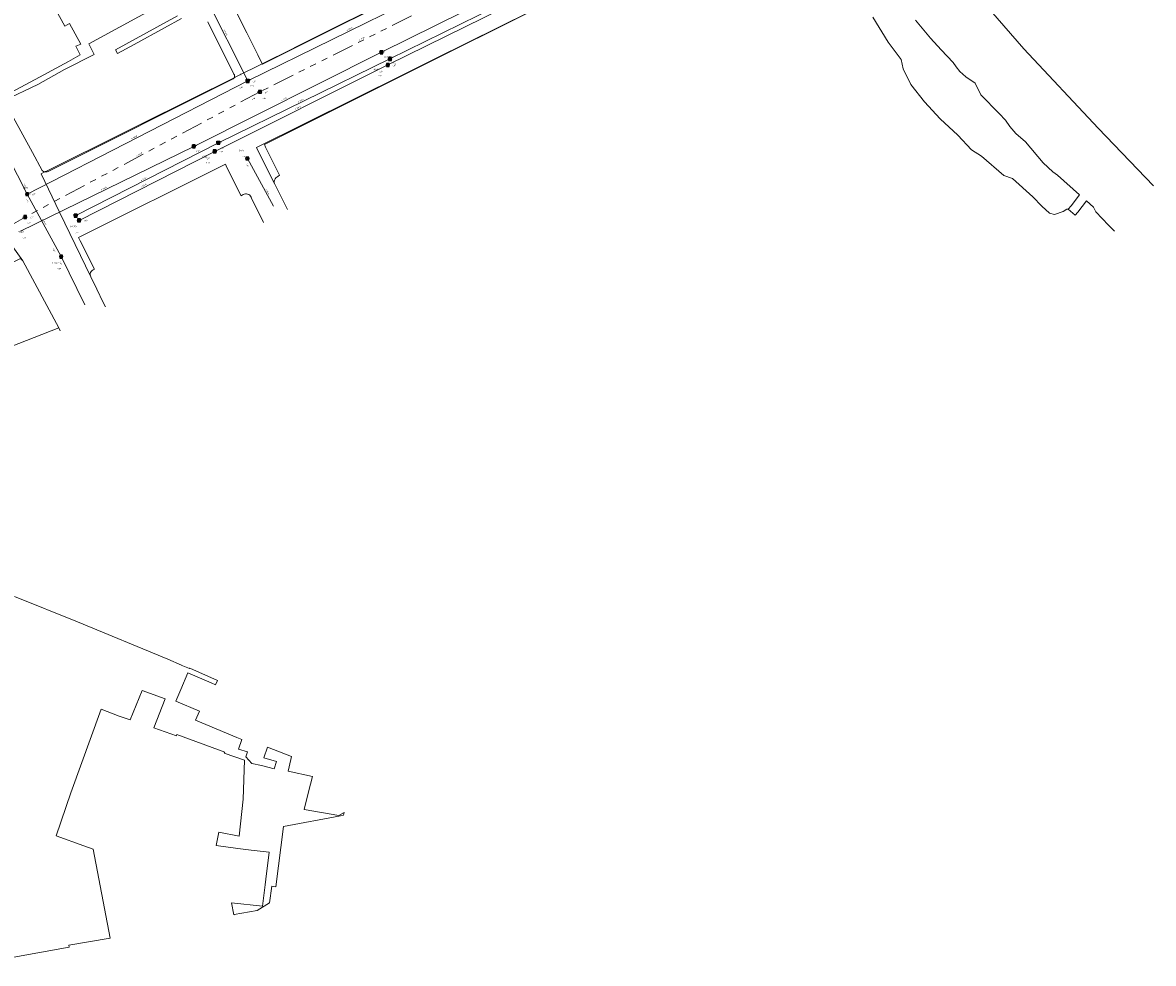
# Model space of a CAD drawing. Header units: metres. Extents: x 163628 to 167855, y 402678 to 405435.
# Tile 212 of 256: x 165188 to 165503, y 402938 to 403200. Entities that reach past the tile are written whole.
import ezdxf

# ---------------------------------------------------------------- set-up
doc = ezdxf.new("R2010")
doc.units = ezdxf.units.M
doc.linetypes.add('X-CA190022.004-UO-WHM_Riolering gemeente_NLCS_v0.2$0$RI-GWA', pattern=[18.45, 6, -1.8, 1.75, -1.8, 1.75, -1.8, 1.75, -1.8])
doc.layers.get('0').update_dxf_attribs({"lineweight": 25})
for name, color, linetype, lineweight in [('X-CA190022.004-UO-BGT_Ondergrond$0$GE_401_OTDErf_Vlak_GEM', 253, 'Continuous', 9), ('X-CA190022.004-UO-BGT_Ondergrond$0$GE_504_WTDWaterloop_sloot_Vlak_GEM', 253, 'Continuous', 9), ('X-CA190022.004-UO-BGT_Ondergrond$0$GE_541_OWTOever_slootkant_Vlak_GEM', 253, 'Continuous', 9), ('X-CA190022.004-UO-KAD_Percelen$0$B-WE-KG-GRENS_PERCEEL-GV', 150, 'Continuous', 9), ('X-CA190022.004-UO-WHM_Riolering gemeente_NLCS_v0.2$0$B-WE-RI-BOB-T18', 214, 'Continuous', 15), ('X-CA190022.004-UO-WHM_Riolering gemeente_NLCS_v0.2$0$B-WE-RI-DIAMETER-T18', 214, 'Continuous', 15), ('X-CA190022.004-UO-WHM_Riolering gemeente_NLCS_v0.2$0$B-WE-RI-GWA_TRANSPORTLEIDING-G', 214, 'X-CA190022.004-UO-WHM_Riolering gemeente_NLCS_v0.2$0$RI-GWA', 15), ('X-CA190022.004-UO-WHM_Riolering gemeente_NLCS_v0.2$0$B-WE-RI-HWA_TRANSPORTLEIDING-G', 214, 'X-CA190022.004-UO-WHM_Riolering gemeente_NLCS_v0.2$0$1-200 HEMELWATER', 15), ('X-CA190022.004-UO-WHM_Riolering gemeente_NLCS_v0.2$0$B-WE-RI-PUT-S', 214, 'Continuous', 15), ('X-CA190022.004-UO-WHM_Riolering gemeente_NLCS_v0.2$0$B-WE-RI-PUTDEKSELHOOGTE-T18', 214, 'Continuous', 15), ('X-CA190022.004-UO-WHM_Riolering gemeente_NLCS_v0.2$0$B-WE-RI-PUTNUMMER-T25', 214, 'Continuous', 15), ('X-CA190022.004-UO-WHM_Riolering gemeente_NLCS_v0.2$0$B-WE-RI-VWA_TRANSPORTLEIDING-G', 214, 'X-CA190022.004-UO-WHM_Riolering gemeente_NLCS_v0.2$0$1-200 VUILWATER', 15)]:
    doc.layers.add(name, color=color, linetype=linetype, lineweight=lineweight)
doc.styles.add('X-CA190022.004-UO-WHM_Riolering gemeente_NLCS_v0.2$0$NLCS-ISO', font='NLCS-ISO.ttf')
doc.styles.add('X-CA190022.004-UO-WHM_Riolering gemeente_NLCS_v0.2$0$NLCS-ISO-M200-T18', font='NLCS-ISO.ttf', dxfattribs={"height": 0.36})
doc.styles.add('X-CA190022.004-UO-WHM_Riolering gemeente_NLCS_v0.2$0$NLCS-ISO-M200-T25', font='NLCS-ISO.ttf', dxfattribs={"height": 0.5})
doc.linetypes.add('X-CA190022.004-UO-WHM_Riolering gemeente_NLCS_v0.2$0$1-200 HEMELWATER', pattern='A,1.5,-0.6,["HWA",X-CA190022.004-UO-WHM_Riolering gemeente_NLCS_v0.2$0$NLCS-ISO,S=0.24,R=0,X=-0.5,Y=-0.12],-0.3', length=2.4)
doc.linetypes.add('X-CA190022.004-UO-WHM_Riolering gemeente_NLCS_v0.2$0$1-200 VUILWATER', pattern='A,1.5,-0.6,["DWA",X-CA190022.004-UO-WHM_Riolering gemeente_NLCS_v0.2$0$NLCS-ISO,S=0.24,R=0,X=-0.5,Y=-0.12],-0.3', length=2.4)

# ---------------------------------------------------------------- blocks, each defined once
blk = doc.blocks.new('X-CA190022.004-UO-WHM_Riolering gemeente_NLCS_v0.2$0$B-SRI-PUT_BETON-SO')
blk.add_line((-1.4, -1.4), (1.4, 1.4))
at = {"lineweight": -3, "flags": 128}
blk.add_lwpolyline([(2, -2), (2, 2), (-2, 2), (-2, -2)], close=True, dxfattribs=at)
at = {"lineweight": -3}
blk.add_circle((0, 0), 2, dxfattribs=at)

msp = doc.modelspace()

# ---------------------------------------------------------------- linework, layer by layer
at = {"layer": 'X-CA190022.004-UO-BGT_Ondergrond$0$GE_401_OTDErf_Vlak_GEM', "flags": 128}
for points in [[(165185.889, 403039.935), (165203.474, 403032.828), (165228.617, 403022.437), (165232.383, 403020.837), (165232.344, 403020.784), (165234.628, 403019.836), (165234.707, 403019.928), (165242.437, 403016.565), (165241.915, 403015.364), (165240.66, 403015.897), (165234.181, 403018.65), (165232.221, 403014.05), (165230.845, 403010.799), (165237.383, 403008.001), (165236.332, 403005.481), (165247.778, 403000.625), (165249.179, 403000.066), (165248.315, 402997.465), (165250.749, 402996.658), (165250.322, 402995.33), (165252.008, 402993.44), (165254.653, 402992.871), (165258.178, 402991.899), (165258.903, 402993.948), (165255.378, 402994.975), (165256.36, 402997.97), (165263.08, 402995.384), (165262.833, 402994.522), (165262.077, 402991.275), (165268.921, 402989.803), (165267.801, 402985.499), (165266.541, 402980.66), (165276.241, 402978.97), (165277.731, 402979.83), (165277.51, 402979.004), (165276.706, 402978.881), (165260.791, 402975.897), (165258.704, 402959.137), (165257.525, 402959.253), (165256.943, 402954.594), (165253.481, 402952.54), (165247.039, 402951.345), (165246.961, 402951.33), (165246.341, 402954.67), (165254.951, 402953.71), (165255.671, 402959.615), (165255.866, 402961.215), (165256.781, 402968.72), (165251.821, 402969.32), (165248.065, 402969.774), (165242.089, 402970.581), (165242.829, 402974.328), (165248.497, 402973.164), (165249.56, 402983.506), (165249.987, 402994.397), (165244.304, 402996.269), (165244.44, 402996.601), (165231.123, 403001.514), (165230.991, 403001.137), (165224.672, 403003.314), (165227.885, 403011.431), (165221.413, 403013.795), (165218.086, 403005.582), (165215.05, 403006.628), (165210.015, 403008.527)], [(165210.015, 403008.527), (165201.569, 402985.296), (165197.489, 402973.251), (165205.233, 402970.509), (165207.788, 402969.604), (165212.542, 402944.839), (165201.021, 402942.85), (165201.091, 402942.3), (165175.884, 402937.783)]]:
    msp.add_lwpolyline(points, dxfattribs=at)
at = {"layer": 'X-CA190022.004-UO-BGT_Ondergrond$0$GE_504_WTDWaterloop_sloot_Vlak_GEM', "flags": 128}
msp.add_lwpolyline([(165492.215, 403141.637), (165490.579, 403143.277), (165487.096, 403147.008), (165486.381, 403148.334), (165484.427, 403150.06), (165482.02, 403146.946), (165481.294, 403146.12), (165479.306, 403147.719), (165480.149, 403148.675), (165482.528, 403151.724), (165476.332, 403157.183), (165475.064, 403158.125), (165472.36, 403160.649), (165467.455, 403166.465), (165464.774, 403168.803), (165463.078, 403170.753), (165461.872, 403172.512), (165460.132, 403174.395), (165454.985, 403179.557), (165453.466, 403182.824), (165450.818, 403184.59), (165449.133, 403186.06), (165448.13, 403187.363), (165447.354, 403188.603), (165443.948, 403192.105), (165440.961, 403195.317), (165436.828, 403200.347)], dxfattribs=at)
at = {"layer": 'X-CA190022.004-UO-BGT_Ondergrond$0$GE_541_OWTOever_slootkant_Vlak_GEM', "flags": 128}
for points in [[(165454.001, 403207.46), (165467.04, 403192.43), (165487.72, 403170.33), (165503.078, 403154.293)], [(165436.828, 403200.347), (165440.961, 403195.317), (165443.948, 403192.105), (165447.354, 403188.603), (165448.13, 403187.363), (165449.133, 403186.06), (165450.818, 403184.59), (165453.466, 403182.824), (165454.985, 403179.557), (165460.132, 403174.395), (165461.872, 403172.512), (165463.078, 403170.753), (165464.774, 403168.803), (165467.455, 403166.465), (165472.36, 403160.649), (165475.064, 403158.125), (165476.332, 403157.183), (165482.528, 403151.724), (165480.149, 403148.675), (165479.306, 403147.719), (165478.941, 403147.731), (165477.954, 403147.061), (165475.538, 403146.257), (165474.141, 403146.66), (165471.99, 403148.554), (165469.469, 403151.163), (165463.827, 403156.256), (165461.458, 403157.134), (165455.208, 403162.505), (165452.401, 403164.269), (165448.614, 403168.392), (165443.684, 403172.876), (165439.339, 403177.613), (165435.517, 403182.47), (165433.429, 403186.841), (165432.816, 403189.38), (165429.217, 403194.216), (165424.921, 403201.163)]]:
    msp.add_lwpolyline(points, dxfattribs=at)
at = {"layer": 'X-CA190022.004-UO-KAD_Percelen$0$B-WE-KG-GRENS_PERCEEL-GV', "flags": 128}
for points in [[(165259.745, 403157.199), (165255.826, 403165.019), (165255.502, 403165.713), (165373.658, 403224.836), (165373.651, 403224.851), (165338.391, 403207.24), (165303.121, 403189.67), (165294.21, 403185.24), (165253.301, 403164.88), (165257.706, 403156.112), (165258.329, 403154.872), (165258.262, 403155.158), (165258.257, 403155.509), (165258.327, 403155.853), (165258.468, 403156.174), (165258.675, 403156.458), (165258.937, 403156.691), (165259.243, 403156.863)], [(165256.751, 403189.17), (165254.912, 403188.255), (165254.898, 403188.248), (165254.949, 403188.145), (165305.018, 403213.142), (165305.155, 403213.255), (165303.111, 403212.23), (165289.641, 403205.53), (165284.821, 403203.12), (165283.921, 403202.68), (165275.121, 403198.29), (165265.601, 403193.56), (165261.651, 403191.59)], [(165195.32, 403158.277), (165246.783, 403184.067), (165246.97, 403184.216), (165247.063, 403184.35), (165242.992, 403182.319), (165239.002, 403180.339), (165194.653, 403158.28), (165194.504, 403158.206), (165194.404, 403158.156), (165194.647, 403158.128), (165194.992, 403158.164)], [(165161.22, 403136.611), (165154.832, 403133.213), (165146.345, 403128.699), (165133.344, 403121.837), (165133.175, 403122.048), (165113.605, 403106.468), (165091.498, 403088.795), (165090.12, 403087.772), (165123.631, 403077.349), (165127.011, 403085.483), (165129.684, 403092.13), (165134.719, 403104.723), (165135.371, 403106.47), (165148.798, 403113.707), (165154.927, 403117.027), (165163.66, 403121.74), (165171.63, 403126.029), (165172.553, 403126.493), (165187.525, 403134), (165188.205, 403133.346), (165178.988, 403146.062), (165167.607, 403140.008)], [(165188.205, 403133.346), (165187.525, 403134), (165172.553, 403126.493), (165182.333, 403108.533), (165198.219, 403114.673)]]:
    msp.add_lwpolyline(points, close=True, dxfattribs=at)
for points in [[(165373.658, 403224.836), (165255.502, 403165.713), (165255.826, 403165.019), (165259.745, 403157.199), (165259.243, 403156.863), (165258.937, 403156.691), (165258.675, 403156.458), (165258.468, 403156.174), (165258.327, 403155.853), (165258.257, 403155.509), (165258.262, 403155.158), (165258.329, 403154.872), (165261.959, 403147.646)], [(165211.244, 403120.566), (165210.639, 403121.799), (165208.809, 403125.467), (165207.154, 403128.894), (165198.457, 403146.904), (165193.291, 403157.602), (165193.932, 403157.921), (165194.404, 403158.156), (165194.302, 403158.168), (165193.975, 403158.282), (165193.681, 403158.465), (165193.59, 403158.552), (165190.896, 403163.515), (165185.551, 403173.37), (165185.52, 403173.426), (165185.155, 403174.1), (165185.128, 403174.15), (165183.206, 403177.694), (165183.057, 403177.968), (165182.51, 403178.977), (165182.479, 403179.034), (165162.706, 403215.494), (165160.541, 403219.465), (165157.767, 403224.478)], [(165182.51, 403178.977), (165192.832, 403184.545), (165200.903, 403188.909), (165204.232, 403190.73), (165202.954, 403193.101), (165204.414, 403193.699), (165201.246, 403199.458), (165199.934, 403198.686), (165197.457, 403203.254), (165198.837, 403203.944), (165195.833, 403209.456), (165194.5, 403208.706), (165192.019, 403213.289), (165193.383, 403213.968), (165190.379, 403219.5), (165189.066, 403218.71), (165186.591, 403223.287)], [(165186.591, 403223.287), (165189.066, 403218.71), (165190.379, 403219.5), (165193.383, 403213.968), (165192.019, 403213.289), (165194.5, 403208.706), (165195.833, 403209.456), (165198.837, 403203.944), (165197.457, 403203.254), (165199.934, 403198.686), (165201.246, 403199.458), (165204.414, 403193.699), (165202.954, 403193.101), (165204.232, 403190.73), (165200.903, 403188.909), (165192.832, 403184.545), (165182.51, 403178.977)], [(165305.018, 403213.142), (165254.949, 403188.145), (165254.898, 403188.248), (165247.882, 403184.759), (165247.4, 403184.518), (165247.063, 403184.35), (165246.97, 403184.216), (165246.783, 403184.067), (165195.32, 403158.277), (165194.992, 403158.164), (165194.647, 403158.128), (165194.404, 403158.156), (165193.932, 403157.921), (165193.291, 403157.602), (165198.457, 403146.904), (165207.154, 403128.894), (165207.034, 403129.196), (165206.985, 403129.517), (165207.011, 403129.841), (165207.11, 403130.15), (165207.276, 403130.429), (165207.501, 403130.663), (165207.774, 403130.84), (165208.165, 403131.032), (165204.211, 403138.943), (165203.766, 403139.834), (165244.62, 403160.282), (165245.057, 403159.37), (165248.985, 403151.514), (165249.593, 403151.808), (165249.888, 403151.932), (165250.202, 403151.995), (165250.522, 403151.995), (165250.836, 403151.932), (165251.131, 403151.809), (165251.396, 403151.629), (165251.62, 403151.401), (165251.795, 403151.133), (165251.914, 403150.836), (165255.291, 403144.086)], [(165183.057, 403177.968), (165192.397, 403182.5), (165199.787, 403186.6), (165208.123, 403190.769), (165206.599, 403193.817), (165228.959, 403205.925)], [(165228.959, 403205.925), (165206.599, 403193.817), (165208.123, 403190.769), (165199.787, 403186.6), (165192.397, 403182.5), (165183.057, 403177.968)], [(165261.959, 403147.646), (165258.329, 403154.872), (165257.706, 403156.112), (165253.301, 403164.88), (165294.21, 403185.24), (165303.121, 403189.67), (165338.391, 403207.24)], [(165247.862, 403202.332), (165250.622, 403196.835), (165251.13, 403195.773), (165253.669, 403190.713), (165254.898, 403188.248), (165254.912, 403188.255), (165256.751, 403189.17), (165261.651, 403191.59), (165265.601, 403193.56), (165275.121, 403198.29), (165283.921, 403202.68)], [(165185.551, 403173.37), (165190.896, 403163.515), (165193.59, 403158.552), (165193.681, 403158.465), (165193.975, 403158.282), (165194.302, 403158.168), (165194.404, 403158.156), (165194.504, 403158.206), (165194.653, 403158.28), (165239.002, 403180.339), (165242.992, 403182.319), (165247.063, 403184.35), (165247.106, 403184.412), (165247.181, 403184.639), (165247.188, 403184.877), (165247.127, 403185.108), (165247.002, 403185.312), (165239.749, 403199.889)], [(165231.303, 403201.544), (165213.99, 403192.125), (165214.559, 403191.118), (165219.231, 403193.6), (165227.716, 403198.226), (165232.377, 403200.855)], [(165232.377, 403200.855), (165227.716, 403198.226), (165219.231, 403193.6), (165214.559, 403191.118), (165213.99, 403192.125), (165231.303, 403201.544)], [(165239.749, 403199.889), (165247.002, 403185.312), (165247.127, 403185.108), (165247.188, 403184.877), (165247.181, 403184.639), (165247.106, 403184.412), (165247.063, 403184.35), (165247.4, 403184.518), (165247.882, 403184.759), (165254.898, 403188.248), (165253.669, 403190.713), (165251.13, 403195.773), (165250.622, 403196.835), (165247.862, 403202.332)], [(165255.291, 403144.086), (165251.914, 403150.836), (165251.795, 403151.133), (165251.62, 403151.401), (165251.396, 403151.629), (165251.131, 403151.809), (165250.836, 403151.932), (165250.522, 403151.995), (165250.202, 403151.995), (165249.888, 403151.932), (165249.593, 403151.808), (165248.985, 403151.514), (165245.057, 403159.37), (165244.62, 403160.282), (165203.766, 403139.834), (165204.211, 403138.943), (165208.165, 403131.032), (165207.774, 403130.84), (165207.501, 403130.663), (165207.276, 403130.429), (165207.11, 403130.15), (165207.011, 403129.841), (165206.985, 403129.517), (165207.034, 403129.196), (165207.154, 403128.894), (165208.809, 403125.467), (165210.639, 403121.799), (165211.244, 403120.566)], [(165178.988, 403146.062), (165188.205, 403133.346), (165198.219, 403114.673), (165198.662, 403113.848)], [(165198.662, 403113.848), (165198.219, 403114.673), (165182.333, 403108.533), (165181.48, 403108.204), (165182.958, 403105.462)]]:
    msp.add_lwpolyline(points, dxfattribs=at)
at = {"layer": 'X-CA190022.004-UO-WHM_Riolering gemeente_NLCS_v0.2$0$B-WE-RI-GWA_TRANSPORTLEIDING-G'}
for p, q in [((165312.976, 403209.856), (165254.256, 403180.416)), ((165254.256, 403180.416), (165188.88, 403145.568)), ((165188.88, 403145.568), (165139.008, 403116.992))]:
    msp.add_line(p, q, dxfattribs=at)
at = {"layer": 'X-CA190022.004-UO-WHM_Riolering gemeente_NLCS_v0.2$0$B-WE-RI-HWA_TRANSPORTLEIDING-G'}
for p, q in [((165288.096, 403191.424), (165341.312, 403217.856)), ((165289.856, 403187.904), (165349.696, 403217.568)), ((165309.376, 403212.224), (165250.864, 403183.456)), ((165250.864, 403183.456), (165238.272, 403208.608)), ((165189.44, 403151.936), (165167.328, 403195.104)), ((165235.84, 403165.248), (165288.096, 403191.424)), ((165289.856, 403187.904), (165241.664, 403163.84)), ((165250.864, 403183.456), (165189.44, 403151.936)), ((165187.536, 403141.6), (165235.84, 403165.248)), ((165241.664, 403163.84), (165203.872, 403144.64)), ((165250.768, 403161.856), (165257.989, 403148.589)), ((165189.44, 403151.936), (165198.88, 403134.56)), ((165198.88, 403134.56), (165205.442, 403121.136))]:
    msp.add_line(p, q, dxfattribs=at)
at = {"layer": 'X-CA190022.004-UO-WHM_Riolering gemeente_NLCS_v0.2$0$B-WE-RI-VWA_TRANSPORTLEIDING-G'}
for p, q in [((165342.368, 403215.168), (165290.448, 403189.568)), ((165290.448, 403189.568), (165242.688, 403166.208)), ((165242.688, 403166.208), (165202.944, 403145.952))]:
    msp.add_line(p, q, dxfattribs=at)

# ---------------------------------------------------------------- block references
at = {"layer": 'X-CA190022.004-UO-WHM_Riolering gemeente_NLCS_v0.2$0$B-WE-RI-PUT-S', "xscale": 0.2, "yscale": 0.2, "zscale": 0.2}
for p in [(165288.096, 403191.424), (165290.448, 403189.568), (165289.856, 403187.904), (165250.864, 403183.456), (165254.256, 403180.416), (165235.84, 403165.248), (165242.688, 403166.208), (165241.664, 403163.84), (165250.768, 403161.856), (165189.44, 403151.936), (165188.88, 403145.568), (165202.944, 403145.952), (165203.872, 403144.64), (165198.88, 403134.56)]:
    msp.add_blockref('X-CA190022.004-UO-WHM_Riolering gemeente_NLCS_v0.2$0$B-SRI-PUT_BETON-SO', p, dxfattribs=at)

# ---------------------------------------------------------------- texts
at = {"layer": 'X-CA190022.004-UO-WHM_Riolering gemeente_NLCS_v0.2$0$B-WE-RI-BOB-T18', "style": 'X-CA190022.004-UO-WHM_Riolering gemeente_NLCS_v0.2$0$NLCS-ISO-M200-T18'}
for s, rotation, p in [('7.85', 26.3552, (165291.334, 403187.413)), ('7.90', 296.617, (165248.548, 403185.675)), ('7.91', 26.1733, (165252.343, 403182.959)), ('7.85', 26.5338, (165287.635, 403185.605)), ('7.90', 27.1598, (165248.666, 403181.14)), ('6.90', 26.6443, (165255.737, 403179.911)), ('6.90', 28.0496, (165252.091, 403178.049)), ('7.85', 26.9492, (165239.455, 403161.513)), ('7.85', 26.5338, (165243.136, 403163.348)), ('7.85', 298.5869, (165250.331, 403160.348)), ('7.92', 297.1369, (165188.355, 403154.779)), ('7.90', 27.1598, (165190.921, 403151.464)), ('7.85', 298.515, (165188.999, 403150.448)), ('6.94', 28.0496, (165190.368, 403145.107)), ('7.85', 26.9492, (165205.359, 403144.149)), ('7.85', 298.515, (165196.481, 403136.694)), ('7.85', 296.0699, (165198.376, 403133.088))]:
    msp.add_text(s, height=0.36, rotation=rotation, dxfattribs=at).set_placement(p)
at = {"layer": 'X-CA190022.004-UO-WHM_Riolering gemeente_NLCS_v0.2$0$B-WE-RI-DIAMETER-T18', "style": 'X-CA190022.004-UO-WHM_Riolering gemeente_NLCS_v0.2$0$NLCS-ISO-M200-T18'}
for s, rotation, p in [('ø B600', 296.617, (165244.092, 403197.675)), ('ø B600', 26.1733, (165278.476, 403197.386)), ('ø B500', 26.6443, (165281.97, 403194.662)), ('ø B600', 26.6194, (165260.329, 403177.86)), ('ø B300', 26.0418, (165264.922, 403177.436)), ('ø B600', 26.5338, (165264.115, 403175.407)), ('ø B600', 27.1598, (165218.513, 403167.218)), ('ø B500', 28.0496, (165219.935, 403162.474)), ('ø B300', 27.0219, (165221.181, 403155.6)), ('ø B600', 26.0908, (165210.044, 403152.95)), ('ø B600', 26.9492, (165221.131, 403153.752)), ('ø B600', 298.5869, (165255.74, 403153.357)), ('ø B600', 298.515, (165193.626, 403144.872))]:
    msp.add_text(s, height=0.36, rotation=rotation, dxfattribs=at).set_placement(p)
at = {"layer": 'X-CA190022.004-UO-WHM_Riolering gemeente_NLCS_v0.2$0$B-WE-RI-PUTDEKSELHOOGTE-T18', "style": 'X-CA190022.004-UO-WHM_Riolering gemeente_NLCS_v0.2$0$NLCS-ISO-M200-T18'}
for s, p in [('9.75', (165288.73, 403189.84)), ('9.64', (165291.06, 403188.307)), ('9.67', (165287.215, 403184.777)), ('9.59', (165251.51, 403181.86)), ('9.65', (165254.87, 403178.453)), ('9.64', (165243.33, 403164.62)), ('9.75', (165236.48, 403163.65)), ('9.65', (165249.41, 403162.24)), ('9.60', (165239.301, 403160.508)), ('9.75', (165189.365, 403151.872)), ('9.75', (165189.49, 403143.613)), ('9.64', (165203.59, 403144.35)), ('9.75', (165188.14, 403139.643)), ('9.71', (165202.867, 403141.06)), ('9.69', (165197.867, 403130.99))]:
    msp.add_text(s, height=0.36, dxfattribs=at).set_placement(p)
at = {"layer": 'X-CA190022.004-UO-WHM_Riolering gemeente_NLCS_v0.2$0$B-WE-RI-PUTNUMMER-T25', "style": 'X-CA190022.004-UO-WHM_Riolering gemeente_NLCS_v0.2$0$NLCS-ISO-M200-T25'}
for s, p in [('H025', (165287.37, 403191.44)), ('D017', (165289.7, 403189.907)), ('H037', (165285.855, 403186.377)), ('H013', (165250.15, 403183.46)), ('D014', (165253.51, 403180.053)), ('H024', (165235.12, 403165.25)), ('D018', (165241.97, 403166.22)), ('H038', (165237.941, 403162.107)), ('H049', (165248.05, 403163.84)), ('H001', (165188.005, 403153.472)), ('D019', (165202.23, 403145.95)), ('0219', (165188.13, 403145.213)), ('H039', (165201.507, 403142.66)), ('H023', (165186.78, 403141.243)), ('H047', (165196.507, 403132.59))]:
    msp.add_text(s, height=0.5, dxfattribs=at).set_placement(p)

doc.saveas('drawing.dxf')
